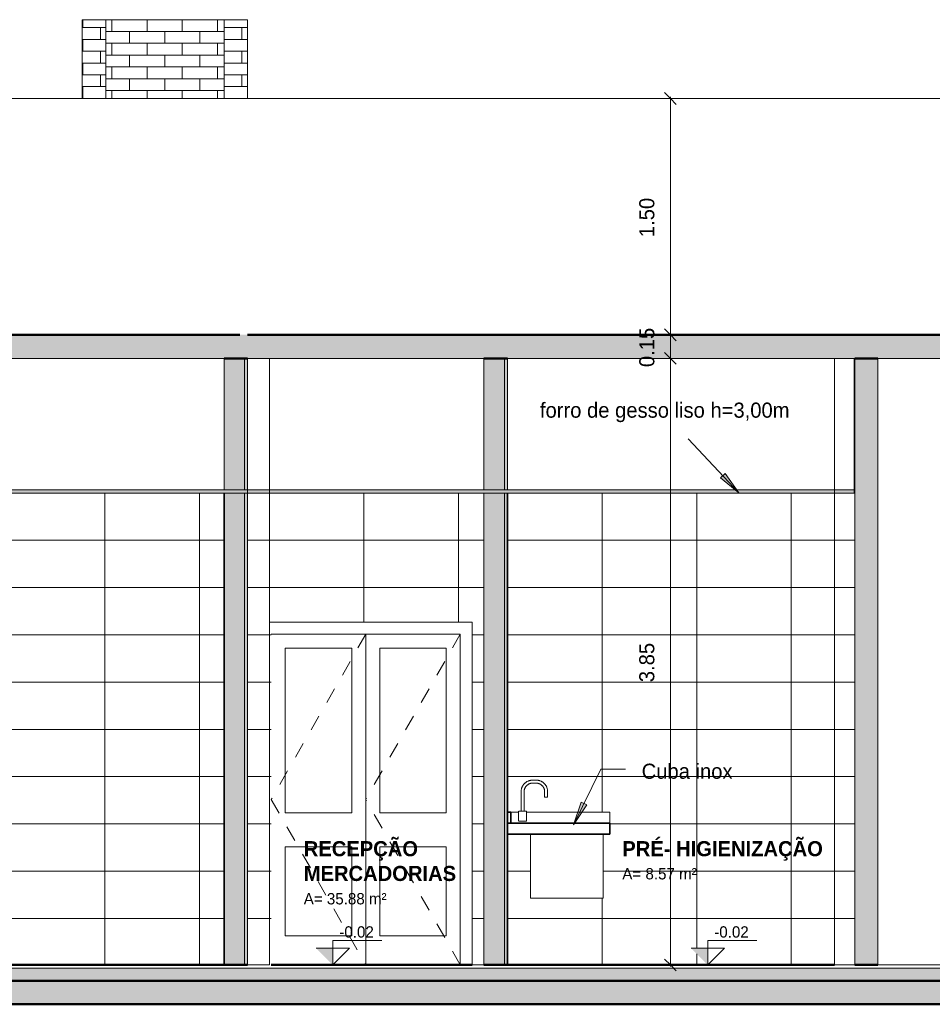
# Model space of a CAD drawing. Header units: metres. Extents: x -29 to 486, y -1 to 6.
# Tile 2 of 165: x -20.67 to -14.88, y -0.25 to 6. Entities that reach past the tile are written whole.
import ezdxf

# ---------------------------------------------------------------- set-up
doc = ezdxf.new("R2010")
doc.units = ezdxf.units.M
doc.linetypes.add('Dash', pattern=[0.00635, 0.003175, -0.003175])
for name, color, linetype, lineweight in [('A-ANNO-DIMS', 4, 'Continuous', 18), ('A-ANNO-DIMS-50', 211, 'Continuous', 9), ('A-AREA-IDEN', 2, 'Continuous', 9), ('A-DETL', 90, 'Continuous', 18), ('A-DETL-GENF', 92, 'Continuous', 18), ('A-DETL-THIN', 151, 'Continuous', 18), ('A-DOOR', 31, 'Continuous', 18), ('A-DOOR-FRAM', 31, 'Continuous', 18), ('A-FLOR', 192, 'Continuous', 18), ('A-FLOR-MCUT', 51, 'Continuous', 18), ('A-FLOR-PATT', 8, 'Continuous', 50), ('A-GENM', 13, 'Continuous', 18), ('A-WALL', 113, 'Continuous', 18), ('A-WALL-PATT', 111, 'Continuous', 35), ('Drawing3_dwg _2_', 8, 'Continuous', 18), ('G-ANNO-TEXT', 231, 'Continuous', 9), ('P-SANR-FIXT', 6, 'Continuous', 18)]:
    doc.layers.add(name, color=color, linetype=linetype, lineweight=lineweight)
doc.styles.add('Century Gothic', font='GOTHIC.TTF', dxfattribs={"height": 0.071856})
doc.styles.add('Century Gothic_1', font='GOTHIC.TTF', dxfattribs={"height": 0.095807})
doc.styles.add('Century Gothic_B', font='GOTHICB.TTF', dxfattribs={"height": 0.095741})
doc.dimstyles.new('Diagonal_-_2MM_Century_Gothic_-_M_2', dxfattribs={"dimscale": 0.3048, "dimtxt": 0.1, "dimasz": 0.246063, "dimexe": 0.032808, "dimexo": 0.0625, "dimgap": 0.246063, "dimtad": 1, "dimrnd": 0.01, "dimzin": 0, "dimdsep": 46, "dimtxsty": 'Century Gothic_1', "dimblk1": 'OBLIQUE', "dimblk2": 'OBLIQUE', "dimsah": 1, "dimcen": 0.09, "dimdle": 0.032808, "dimazin": 0, "dimtfac": 1, "dimtdec": 4, "dimtix": 1, "dimtmove": 0, "dimatfit": 3, "dimfxl": 0.328084, "dimfxlon": 1, "dimtvp": 1, "dimtolj": 1, "dimtzin": 0, "dimarcsym": 2})

# ---------------------------------------------------------------- blocks, each defined once
blk = doc.blocks.new('Drawing3_dwg _2_-1487641-Corte CC')
at = {"lineweight": 18}
for p, q in [((-27.884, 0), (-19.2273, 0)), ((-19.0773, 0), (-17.8013, 0)), ((-17.7273, 0), (-15.5023, 0)), ((-15.3726, 0), (-15.2273, 0))]:
    blk.add_line(p, q, dxfattribs=at)
blk = doc.blocks.new('M_Sink Kitchen-Single - 760 x 535mm-2580743-Corte CC')
at = {"layer": 'P-SANR-FIXT'}
for p, q in [((-17.3959, 1.1731), (-17.4181, 1.1731)), ((-17.4181, 1.154), (-17.3959, 1.154)), ((-17.4911, 1.1), (-17.4911, 0.9762)), ((-17.4721, 0.9762), (-17.4721, 1.1)), ((-17.3419, 1.1), (-17.3419, 1.0651)), ((-17.3228, 1.0651), (-17.3419, 1.0651)), ((-17.3228, 1.0651), (-17.3228, 1.1)), ((-17.507, 0.9762), (-17.507, 0.9127)), ((-17.507, 0.9762), (-17.507, 0.9127)), ((-17.5063, 0.9762), (-17.5063, 0.9762)), ((-17.5063, 0.9762), (-17.4816, 0.9762)), ((-17.4816, 0.9762), (-17.4568, 0.9762)), ((-17.4568, 0.9762), (-17.4568, 0.9762)), ((-17.4562, 0.9127), (-17.4562, 0.9762)), ((-17.4562, 0.9127), (-17.4562, 0.9762)), ((-17.5063, 0.9127), (-17.5063, 0.9127)), ((-17.4816, 0.9127), (-17.5063, 0.9127)), ((-17.4568, 0.9127), (-17.4816, 0.9127)), ((-17.4568, 0.9127), (-17.4568, 0.9127)), ((-17.4308, 0.83), (-17.4308, 0.4227)), ((-16.9705, 0.4227), (-16.9705, 0.83)), ((-17.4308, 0.4227), (-17.3736, 0.4227)), ((-17.3736, 0.4227), (-17.0276, 0.4227)), ((-17.0276, 0.4227), (-16.9705, 0.4227))]:
    blk.add_line(p, q, dxfattribs=at)
at = {"layer": 'P-SANR-FIXT', "flags": 128}
for points in [[(-17.4181, 1.1731), (-17.421, 1.173), (-17.4239, 1.1728), (-17.4268, 1.1725), (-17.4297, 1.1721), (-17.4326, 1.1716), (-17.4354, 1.171), (-17.4383, 1.1702), (-17.4411, 1.1693), (-17.4438, 1.1684), (-17.4465, 1.1673), (-17.4492, 1.1661), (-17.4518, 1.1648), (-17.4544, 1.1634), (-17.4569, 1.1619), (-17.4593, 1.1603), (-17.4617, 1.1586), (-17.464, 1.1568), (-17.4662, 1.1549), (-17.4684, 1.153), (-17.4705, 1.1509), (-17.4725, 1.1488), (-17.4744, 1.1466), (-17.4762, 1.1443), (-17.4779, 1.1419), (-17.4795, 1.1395), (-17.4811, 1.137), (-17.4825, 1.1344), (-17.4838, 1.1318), (-17.485, 1.1292), (-17.4861, 1.1265), (-17.4871, 1.1237), (-17.488, 1.121), (-17.4888, 1.1181), (-17.4895, 1.1153), (-17.49, 1.1124), (-17.4905, 1.1095), (-17.4908, 1.1066), (-17.491, 1.1037), (-17.4911, 1.1008), (-17.4911, 1.1)], [(-17.4721, 1.1), (-17.472, 1.1022), (-17.4719, 1.1043), (-17.4717, 1.1065), (-17.4714, 1.1086), (-17.471, 1.1107), (-17.4705, 1.1129), (-17.47, 1.1149), (-17.4693, 1.117), (-17.4686, 1.119), (-17.4678, 1.121), (-17.4669, 1.123), (-17.466, 1.1249), (-17.4649, 1.1268), (-17.4638, 1.1287), (-17.4626, 1.1305), (-17.4614, 1.1323), (-17.4601, 1.134), (-17.4587, 1.1356), (-17.4572, 1.1372), (-17.4557, 1.1387), (-17.4541, 1.1402), (-17.4525, 1.1416), (-17.4508, 1.143), (-17.449, 1.1442), (-17.4472, 1.1454), (-17.4454, 1.1466), (-17.4435, 1.1476), (-17.4416, 1.1486), (-17.4396, 1.1495), (-17.4376, 1.1503), (-17.4356, 1.1511), (-17.4336, 1.1517), (-17.4315, 1.1523), (-17.4294, 1.1528), (-17.4273, 1.1532), (-17.4251, 1.1535), (-17.423, 1.1538), (-17.4208, 1.1539), (-17.4187, 1.154), (-17.4181, 1.154)], [(-17.3228, 1.1), (-17.3229, 1.1029), (-17.3231, 1.1059), (-17.3234, 1.1088), (-17.3238, 1.1117), (-17.3243, 1.1145), (-17.3249, 1.1174), (-17.3257, 1.1202), (-17.3265, 1.123), (-17.3275, 1.1257), (-17.3286, 1.1285), (-17.3298, 1.1311), (-17.3311, 1.1337), (-17.3325, 1.1363), (-17.334, 1.1388), (-17.3356, 1.1413), (-17.3373, 1.1436), (-17.3391, 1.1459), (-17.341, 1.1482), (-17.3429, 1.1503), (-17.345, 1.1524), (-17.3471, 1.1544), (-17.3493, 1.1563), (-17.3516, 1.1581), (-17.354, 1.1598), (-17.3564, 1.1615), (-17.3589, 1.163), (-17.3614, 1.1644), (-17.364, 1.1658), (-17.3667, 1.167), (-17.3694, 1.1681), (-17.3721, 1.1691), (-17.3749, 1.17), (-17.3777, 1.1708), (-17.3806, 1.1714), (-17.3834, 1.172), (-17.3863, 1.1724), (-17.3892, 1.1727), (-17.3922, 1.173), (-17.3951, 1.173), (-17.3959, 1.1731)], [(-17.3959, 1.154), (-17.3937, 1.154), (-17.3915, 1.1538), (-17.3894, 1.1536), (-17.3873, 1.1533), (-17.3851, 1.1529), (-17.383, 1.1525), (-17.3809, 1.1519), (-17.3789, 1.1513), (-17.3768, 1.1505), (-17.3748, 1.1497), (-17.3729, 1.1489), (-17.3709, 1.1479), (-17.369, 1.1469), (-17.3672, 1.1458), (-17.3654, 1.1446), (-17.3636, 1.1433), (-17.3619, 1.142), (-17.3603, 1.1406), (-17.3587, 1.1391), (-17.3571, 1.1376), (-17.3557, 1.1361), (-17.3543, 1.1344), (-17.3529, 1.1327), (-17.3516, 1.131), (-17.3504, 1.1292), (-17.3493, 1.1273), (-17.3483, 1.1255), (-17.3473, 1.1235), (-17.3464, 1.1216), (-17.3456, 1.1196), (-17.3448, 1.1176), (-17.3441, 1.1155), (-17.3436, 1.1134), (-17.3431, 1.1113), (-17.3427, 1.1092), (-17.3423, 1.1071), (-17.3421, 1.1049), (-17.342, 1.1028), (-17.3419, 1.1006), (-17.3419, 1.1)]]:
    blk.add_lwpolyline(points, dxfattribs=at)
blk = doc.blocks.new('Generic Models 14 - Generic Models 28-2395319-Corte CC')
at = {"layer": 'A-GENM', "lineweight": 35}
for p, q in [((-16.9273, 0.9), (-17.5773, 0.9)), ((-17.5773, 0.9), (-17.5773, 0.83)), ((-16.9273, 0.83), (-16.9273, 0.9)), ((-17.5773, 0.83), (-16.9273, 0.83))]:
    blk.add_line(p, q, dxfattribs=at)
blk = doc.blocks.new('Modelos genéricos 5 - Modelos genéricos 40-2395855-Corte CC')
at = {"layer": 'A-GENM', "lineweight": 35}
for p, q in [((-17.5573, 0.97), (-17.5773, 0.97)), ((-17.5773, 0.97), (-17.5773, 0.9)), ((-17.5573, 0.9), (-17.5573, 0.97)), ((-17.5773, 0.9), (-17.5573, 0.9))]:
    blk.add_line(p, q, dxfattribs=at)
at = {"layer": 'A-GENM'}
for p, q in [((-17.5573, 0.97), (-17.5063, 0.97)), ((-17.4568, 0.97), (-16.9273, 0.97)), ((-16.9273, 0.97), (-16.9273, 0.9))]:
    blk.add_line(p, q, dxfattribs=at)
blk = doc.blocks.new('M_Bifold-2 Panel - 0915 x 2134mm-2540480-Corte CC')
at = {"layer": 'A-DOOR', "linetype": 'Dash'}
for p, q in [((-18.4773, 2.1), (-19.0773, 1.05)), ((-17.8773, 2.1), (-18.4773, 1.05)), ((-19.0773, 1.05), (-18.4773, 0)), ((-17.8773, 0), (-18.4773, 1.05))]:
    blk.add_line(p, q, dxfattribs=at)
at = {"layer": 'A-DOOR'}
for p, q in [((-18.4773, 2.1), (-18.4773, 0)), ((-18.4773, 0), (-18.4773, 2.1)), ((-18.9884, 0.9651), (-18.9884, 2.0111)), ((-18.9884, 2.0111), (-18.5662, 2.0111)), ((-18.5662, 2.0111), (-18.5662, 0.9651)), ((-18.3884, 2.0111), (-17.9662, 2.0111)), ((-18.3884, 0.9651), (-18.3884, 2.0111)), ((-17.9662, 2.0111), (-17.9662, 0.9651)), ((-18.5662, 0.9651), (-18.9884, 0.9651)), ((-17.9662, 0.9651), (-18.3884, 0.9651)), ((-18.9884, 0.1841), (-18.9884, 0.7493)), ((-18.9884, 0.7493), (-18.5662, 0.7493)), ((-18.5662, 0.7493), (-18.5662, 0.1841)), ((-18.3884, 0.7493), (-17.9662, 0.7493)), ((-18.3884, 0.1841), (-18.3884, 0.7493)), ((-17.9662, 0.7493), (-17.9662, 0.1841)), ((-18.5662, 0.1841), (-18.9884, 0.1841)), ((-17.9662, 0.1841), (-18.3884, 0.1841))]:
    blk.add_line(p, q, dxfattribs=at)
at = {"layer": 'A-DOOR-FRAM'}
for p, q in [((-19.0773, 2.1), (-17.8773, 2.1)), ((-17.8773, 2.1), (-17.8773, 0))]:
    blk.add_line(p, q, dxfattribs=at)
blk = doc.blocks.new('DIMBLOCK1-Corte CC')
at = {"layer": 'A-ANNO-DIMS-50', "lineweight": 35, "transparency": 16777216}
for p, q in [((-16.5436, 5.5), (-16.5811, 5.5375)), ((-16.5436, 5.5), (-16.5061, 5.4625)), ((-16.5436, 4), (-16.5811, 4.0375)), ((-16.5436, 4), (-16.5061, 3.9625))]:
    blk.add_line(p, q, dxfattribs=at)
at = {"layer": 'A-ANNO-DIMS-50', "transparency": 16777216}
for p, q in [((-16.5436, 5.51), (-16.5436, 4)), ((-16.4436, 5.5), (-16.5536, 5.5)), ((-16.5436, 5.5), (-16.4436, 5.5)), ((-16.4436, 4), (-16.5536, 4)), ((-16.5436, 4), (-16.4436, 4))]:
    blk.add_line(p, q, dxfattribs=at)
at = {"layer": 'A-ANNO-DIMS-50', "color": 0, "transparency": 16777216, "insert": (-16.7414, 4.6198), "char_height": 0.09581, "width": 0.312381, "attachment_point": 1, "rotation": 90, "line_spacing_factor": 0.984117, "style": 'Century Gothic_1'}
blk.add_mtext('1.50', dxfattribs=at)
blk = doc.blocks.new('_Oblique')
at = {"color": 0, "linetype": 'ByBlock', "lineweight": -2}
blk.add_line((-0.5, -0.5), (0.5, 0.5), dxfattribs=at)
blk = doc.blocks.new('DIMBLOCK2-Corte CC')
at = {"layer": 'A-ANNO-DIMS-50', "lineweight": 35, "transparency": 16777216}
for p, q in [((-16.5436, 4), (-16.5811, 4.0375)), ((-16.5436, 4), (-16.5061, 3.9625)), ((-16.5436, 3.85), (-16.5811, 3.8875)), ((-16.5436, 3.85), (-16.5061, 3.8125))]:
    blk.add_line(p, q, dxfattribs=at)
at = {"layer": 'A-ANNO-DIMS-50', "transparency": 16777216}
for p, q in [((-16.4436, 4), (-16.5536, 4)), ((-16.5436, 4), (-16.5436, 3.85)), ((-16.5436, 4), (-16.4436, 4)), ((-16.4436, 3.85), (-16.5536, 3.85)), ((-16.5436, 3.85), (-16.4436, 3.85))]:
    blk.add_line(p, q, dxfattribs=at)
at = {"layer": 'A-ANNO-DIMS-50', "color": 0, "transparency": 16777216, "insert": (-16.7414, 3.7948), "char_height": 0.09581, "width": 0.312381, "attachment_point": 1, "rotation": 90, "line_spacing_factor": 0.984117, "style": 'Century Gothic_1'}
blk.add_mtext('0.15', dxfattribs=at)
blk = doc.blocks.new('DIMBLOCK3-Corte CC')
at = {"layer": 'A-ANNO-DIMS-50', "lineweight": 35, "transparency": 16777216}
for p, q in [((-16.5436, 3.85), (-16.5811, 3.8875)), ((-16.5436, 3.85), (-16.5061, 3.8125)), ((-16.5436, 0), (-16.5811, 0.0375)), ((-16.5436, 0), (-16.5061, -0.0375))]:
    blk.add_line(p, q, dxfattribs=at)
at = {"layer": 'A-ANNO-DIMS-50', "transparency": 16777216}
for p, q in [((-16.4436, 3.85), (-16.5536, 3.85)), ((-16.5436, 3.85), (-16.5436, -0.01)), ((-16.5436, 3.85), (-16.4436, 3.85)), ((-16.4436, 0), (-16.5536, 0)), ((-16.5436, 0), (-16.4436, 0))]:
    blk.add_line(p, q, dxfattribs=at)
at = {"layer": 'A-ANNO-DIMS-50', "color": 0, "transparency": 16777216, "insert": (-16.7414, 1.7948), "char_height": 0.09581, "width": 0.312381, "attachment_point": 1, "rotation": 90, "line_spacing_factor": 0.984117, "style": 'Century Gothic_1'}
blk.add_mtext('3.85', dxfattribs=at)

msp = doc.modelspace()

# ---------------------------------------------------------------- hatches: boundary and pattern name
at = {"layer": 'A-DETL-GENF'}
h = msp.add_hatch(dxfattribs=at)
h.set_pattern_fill('FP_26', style=0, pattern_type=2)
h.set_pattern_definition([(0, (-13.889, 2.875), (0, 0.075), []), (90, (-13.889, 2.875), (-0.112, 0.075), [0.075, -0.075])])
h.paths.add_polyline_path([(-19.2273, 5.5), (-19.2273, 6), (-19.3773, 6), (-19.3773, 5.5), (-19.2773, 5.5)], flags=0)
h.paths.add_polyline_path([(-20.2773, 5.5), (-20.1273, 5.5), (-20.1273, 6), (-20.2773, 6)], flags=0)
h = msp.add_hatch(dxfattribs=at)
h.set_pattern_fill('FP_22', color=55, style=0, pattern_type=2)
h.set_pattern_definition([(0, (-13.914, 3.295), (0, 0.3), []), (90, (-13.914, 3.295), (-0.6, 4e-17), [])])
h.paths.add_polyline_path([(-15.4136, 0), (-15.3726, 0), (-15.3726, 3.85), (-15.3773, 3.85), (-15.3773, 2.995), (-15.5023, 2.995), (-15.5023, 0)], flags=0)
for color, points in [(1, [(-15.8369, 2.995), (-15.3773, 2.995), (-15.3773, 3.015), (-26.714, 3.015), (-26.714, 2.995), (-22.6092, 2.995)]), (7, [(-18.6861, 0), (-18.6861, 0.1061), (-18.7922, 0.1061)]), (7, [(-16.3061, 0), (-16.3061, 0.1061), (-16.4122, 0.1061)])]:
    msp.add_hatch(color=color, dxfattribs=at).paths.add_polyline_path(points, flags=0)
h = msp.add_hatch(dxfattribs=at)
h.set_pattern_fill('FP_25', color=55, style=0, pattern_type=2)
h.set_pattern_definition([(0, (-13.907, 3.295), (0, 0.3), []), (90, (-13.907, 3.295), (-0.6, 4e-17), [])])
h.paths.add_polyline_path([(-19.223, 0), (-19.0773, 0), (-19.0773, 2.176), (-19.0889, 2.176), (-19.0889, 2.995), (-19.2273, 2.995), (-19.2273, 0)], flags=0)
h = msp.add_hatch(dxfattribs=at)
h.set_pattern_fill('FP_28', color=55, style=0, pattern_type=2)
h.set_pattern_definition([(0, (-14.289, 3.595), (0, 0.3), []), (90, (-14.289, 3.595), (-0.6, 4e-17), [])])
h.paths.add_polyline_path([(-17.7273, 0), (-17.7273, 2.995), (-19.0889, 2.995), (-19.0889, 2.176), (-17.8013, 2.176), (-17.8013, 0)], flags=0)
at = {"layer": 'A-FLOR-PATT', "lineweight": 18}
for points in [[(-28.384, 3.85), (-0.2173, 3.85), (-0.2173, 4), (-28.384, 4)], [(-12.4508, -0.1), (-11.084, -0.1), (-11.084, -0.02), (-26.884, -0.02), (-26.884, -0.1), (-14.1438, -0.1)], [(-29.3815, -0.25), (24.7968, -0.25), (24.7968, -0.1), (-29.3815, -0.1), (-29.3815, -0.2384)]]:
    msp.add_hatch(color=256, dxfattribs=at).paths.add_polyline_path(points, flags=0)
at = {"layer": 'A-WALL-PATT', "lineweight": 18}
h = msp.add_hatch(dxfattribs=at)
h.set_pattern_fill('FP_11', color=256, style=0, pattern_type=2)
h.set_pattern_definition([(0, (-20.202, 0), (0, 0.075), []), (90, (-20.202, 0), (-0.112, 0.075), [0.075, -0.075])])
h.paths.add_polyline_path([(-19.3773, 5.5), (-19.3773, 6), (-20.1273, 6), (-20.1273, 5.5)], flags=0)
at = {"layer": 'A-WALL-PATT'}
h = msp.add_hatch(color=256, dxfattribs=at)
h.paths.add_polyline_path([(-19.3773, 0), (-19.2473, 0), (-19.2473, 2.995), (-19.3773, 2.995), (-19.3773, 2.875)], flags=0)
h.paths.add_polyline_path([(-19.3773, 3.015), (-19.2473, 3.015), (-19.2473, 3.85), (-19.3773, 3.85)], flags=0)
at = {"layer": 'A-WALL-PATT', "lineweight": 18}
h = msp.add_hatch(color=256, dxfattribs=at)
h.paths.add_polyline_path([(-19.2473, 0), (-19.2273, 0), (-19.2273, 2.995), (-19.2473, 2.995), (-19.2473, 2.875)], flags=0)
h.paths.add_polyline_path([(-19.2473, 3.015), (-19.2273, 3.015), (-19.2273, 3.85), (-19.2473, 3.85)], flags=0)
h = msp.add_hatch(color=256, dxfattribs=at)
h.paths.add_polyline_path([(-17.7273, 0), (-17.5973, 0), (-17.5973, 2.995), (-17.7273, 2.995), (-17.7273, 0.7023)], flags=0)
h.paths.add_polyline_path([(-17.7273, 3.015), (-17.5973, 3.015), (-17.5973, 3.85), (-17.7273, 3.85)], flags=0)
at = {"layer": 'A-WALL-PATT'}
h = msp.add_hatch(color=256, dxfattribs=at)
h.paths.add_polyline_path([(-17.5973, 0), (-17.5773, 0), (-17.5773, 2.995), (-17.5973, 2.995), (-17.5973, 0.7023)], flags=0)
h.paths.add_polyline_path([(-17.5973, 3.015), (-17.5773, 3.015), (-17.5773, 3.85), (-17.5973, 3.85)], flags=0)
at = {"layer": 'A-WALL-PATT', "lineweight": 18}
msp.add_hatch(color=256, dxfattribs=at).paths.add_polyline_path([(-15.2273, 0), (-15.2273, 3.85), (-15.3726, 3.85), (-15.3726, 0)], flags=0)
h = msp.add_hatch(dxfattribs=at)
h.set_pattern_fill('FP_18', color=256, style=0, pattern_type=2)
h.set_pattern_definition([(0, (-27.334, 0.295), (0, 0.3), []), (90, (-27.334, 0.295), (-0.6, 4e-17), [])])
h.paths.add_polyline_path([(-21.5133, 0), (-21.6194, 0.1061), (-21.5133, 0.1061)], flags=0)
h.paths.add_polyline_path([(-26.734, 0), (-24.1768, 0), (-24.1768, 0.8292), (-24.244, 0.8292), (-24.244, 0.88), (-22.244, 0.88), (-22.244, 0.8292), (-22.3111, 0.8292), (-22.3111, 0), (-19.3773, 0), (-19.3773, 2.995), (-26.714, 2.995), (-26.714, 1.3428), (-26.734, 1.3428), (-26.734, 0.97), (-26.2575, 0.97), (-26.2575, 0.9762), (-26.2067, 0.9762), (-26.2067, 0.97), (-26.1416, 0.97), (-26.1408, 1.167), (-26.1396, 1.1695), (-26.1363, 1.1721), (-26.1321, 1.1731), (-26.1271, 1.1714), (-26.1246, 1.1692), (-26.1228, 1.1655), (-26.1227, 1.1548), (-26.1227, 1.1097), (-26.1228, 1.0651), (-26.1226, 0.97), (-26.0575, 0.97), (-26.0575, 0.9762), (-26.0067, 0.9762), (-26.0067, 0.97), (-25.3594, 0.97), (-25.3594, 0.9762), (-25.3086, 0.9762), (-25.3086, 0.97), (-25.2434, 0.97), (-25.2426, 1.167), (-25.2414, 1.1695), (-25.2381, 1.1721), (-25.234, 1.1731), (-25.2289, 1.1714), (-25.2264, 1.1692), (-25.2247, 1.1655), (-25.2245, 1.1548), (-25.2245, 1.1097), (-25.2246, 1.0651), (-25.2244, 0.97), (-25.1594, 0.97), (-25.1594, 0.9762), (-25.1086, 0.9762), (-25.1086, 0.97), (-24.284, 0.97), (-24.284, 0.83), (-24.9142, 0.83), (-24.9142, 0.4227), (-25.57, 0.4227), (-25.57, 0.83), (-25.8124, 0.83), (-25.8124, 0.4227), (-26.4682, 0.4227), (-26.4682, 0.83), (-26.734, 0.83), (-26.734, 0.1592)], flags=0)
h.paths.add_polyline_path([(-24.1514, 0), (-22.3365, 0), (-22.3365, 0.8292), (-24.1514, 0.8292), (-24.1514, 0.7023)], flags=0)
h.paths.add_polyline_path([(-26.734, 3.0071), (-26.714, 3.0071), (-26.714, 3.015), (-26.734, 3.015)], flags=0)
h = msp.add_hatch(dxfattribs=at)
h.set_pattern_fill('FP_14', color=256, style=0, pattern_type=2)
h.set_pattern_definition([(0, (-18.177, 0.295), (0, 0.3), []), (90, (-18.177, 0.295), (-0.6, 4e-17), [])])
h.paths.add_polyline_path([(-16.3061, 0), (-16.4122, 0.1061), (-16.3061, 0.1061)], flags=0)
h.paths.add_polyline_path([(-17.5773, 0), (-15.5023, 0), (-15.5023, 2.995), (-17.5773, 2.995), (-17.5773, 0.97), (-17.5063, 0.97), (-17.5063, 0.9762), (-17.4911, 0.9762), (-17.4911, 1.1), (-17.4856, 1.128), (-17.4697, 1.1517), (-17.446, 1.1675), (-17.4181, 1.1731), (-17.3959, 1.1731), (-17.3679, 1.1675), (-17.3442, 1.1517), (-17.3284, 1.128), (-17.3228, 1.1), (-17.3228, 1.0651), (-17.3419, 1.0651), (-17.3419, 1.1), (-17.346, 1.1207), (-17.3577, 1.1382), (-17.3752, 1.1499), (-17.3959, 1.154), (-17.4181, 1.154), (-17.4387, 1.1499), (-17.4562, 1.1382), (-17.468, 1.1207), (-17.4721, 1.1), (-17.4721, 0.9762), (-17.4568, 0.9762), (-17.4568, 0.97), (-16.9273, 0.97), (-16.9273, 0.83), (-16.9705, 0.83), (-16.9705, 0.4227), (-17.4308, 0.4227), (-17.4308, 0.83), (-17.5773, 0.83), (-17.5773, 0.7023)], flags=0)
at = {"layer": 'G-ANNO-TEXT'}
for points in [[(-16.1082, 2.9959), (-16.1964, 3.1188), (-16.2252, 3.0918)], [(-17.158, 0.8901), (-17.0739, 1.0158), (-17.1093, 1.0333)]]:
    msp.add_hatch(color=210, dxfattribs=at).paths.add_polyline_path(points, flags=0)

# ---------------------------------------------------------------- linework, layer by layer
at = {"layer": 'A-DETL'}
for p, q in [((-20.1273, 6), (-20.2773, 6)), ((-20.2773, 6), (-20.2773, 5.5)), ((-20.1273, 5.5), (-20.1273, 6)), ((-19.2273, 6), (-19.3773, 6)), ((-19.3773, 6), (-19.3773, 5.5)), ((-19.2273, 5.5), (-19.2273, 6)), ((-20.2773, 5.5), (-20.1273, 5.5)), ((-19.3773, 5.5), (-19.2773, 5.5)), ((-19.3773, 3.85), (-26.734, 3.85)), ((-19.3773, 3.015), (-19.3773, 3.85)), ((-17.7273, 3.85), (-19.2273, 3.85)), ((-19.2273, 3.85), (-19.2273, 3.015)), ((-19.0889, 3.85), (-19.2273, 3.85)), ((-19.2273, 3.85), (-19.2273, 0)), ((-19.0889, 0), (-19.0889, 3.85)), ((-17.7273, 3.015), (-17.7273, 3.85)), ((-15.3773, 3.85), (-17.5773, 3.85)), ((-17.5773, 3.85), (-17.5773, 3.015)), ((-16.0773, 3.85), (-15.5023, 3.85)), ((-15.5023, 3.85), (-15.3726, 3.85)), ((-15.3773, 3.015), (-15.3773, 3.85)), ((-15.3726, 3.85), (-15.3726, 0)), ((-11.2273, 3.85), (-15.2273, 3.85)), ((-15.2273, 3.85), (-15.2273, 0)), ((-15.3773, 3.015), (-26.714, 3.015)), ((-15.3773, 2.995), (-15.3773, 3.015)), ((-26.714, 2.995), (-15.3773, 2.995)), ((-19.0889, 2.995), (-19.0889, 2.176)), ((-17.7273, 0), (-17.7273, 2.995)), ((-19.0889, 2.176), (-17.8013, 2.176)), ((-17.8013, 2.176), (-17.8013, 0)), ((-18.6861, 0), (-18.6861, 0.155)), ((-18.6861, 0.155), (-18.3747, 0.155)), ((-16.3061, 0), (-16.3061, 0.155)), ((-16.3061, 0.155), (-15.9947, 0.155)), ((-18.58, 0.1061), (-18.7922, 0.1061)), ((-18.6861, 0), (-18.58, 0.1061)), ((-16.2, 0.1061), (-16.4122, 0.1061)), ((-16.3061, 0), (-16.2, 0.1061)), ((-19.2273, 0), (-19.0889, 0)), ((-17.8013, 0), (-17.7273, 0)), ((-15.9513, 0), (-16.0773, 0)), ((-15.3726, 0), (-15.5023, 0)), ((-15.2273, 0), (-11.2273, 0))]:
    msp.add_line(p, q, dxfattribs=at)
at = {"layer": 'A-DETL-THIN'}
msp.add_line((-15.5023, 3.85), (-15.5023, 0), dxfattribs=at)
at = {"layer": 'A-FLOR', "lineweight": 50}
for p, q in [((-19.2773, 4), (-28.384, 4)), ((-0.2173, 4), (-19.2273, 4)), ((-19.3773, 3.85), (-19.2273, 3.85)), ((-17.7273, 3.85), (-17.5773, 3.85)), ((-15.3726, 3.85), (-15.2273, 3.85)), ((-19.2273, 0), (-26.884, 0)), ((-17.8013, 0), (-19.0773, 0)), ((-15.5023, 0), (-17.7273, 0)), ((-15.2273, 0), (-15.3726, 0)), ((-9.6173, -0.1), (-27.884, -0.1)), ((-29.3815, -0.25), (24.7968, -0.25))]:
    msp.add_line(p, q, dxfattribs=at)
at = {"layer": 'A-FLOR-MCUT'}
msp.add_line((-11.084, -0.02), (-26.884, -0.02), dxfattribs=at)
at = {"layer": 'A-WALL'}
for p, q in [((-19.3773, 6), (-20.1273, 6)), ((-20.2773, 5.5), (-23.2273, 5.5)), ((-19.3773, 5.5), (-20.1273, 5.5)), ((-7.0673, 5.5), (-19.2273, 5.5)), ((-19.2473, 3.015), (-19.2473, 3.85)), ((-17.5973, 3.85), (-17.5973, 3.015)), ((-19.2473, 0), (-19.2473, 2.995)), ((-17.5973, 2.995), (-17.5973, 0))]:
    msp.add_line(p, q, dxfattribs=at)
at = {"layer": 'A-WALL', "lineweight": 35}
for p, q in [((-19.3773, 2.995), (-19.3773, 0)), ((-17.5773, 0), (-17.5773, 2.995))]:
    msp.add_line(p, q, dxfattribs=at)
at = {"layer": 'G-ANNO-TEXT', "color": 210}
for p, q in [((-16.1082, 2.9959), (-16.4311, 3.3402)), ((-16.1964, 3.1188), (-16.2252, 3.0918)), ((-16.2252, 3.0918), (-16.1082, 2.9959)), ((-16.1082, 2.9959), (-16.1964, 3.1188)), ((-17.158, 0.8901), (-16.9844, 1.2417)), ((-16.9844, 1.2417), (-16.8276, 1.2417)), ((-17.1093, 1.0333), (-17.158, 0.8901)), ((-17.158, 0.8901), (-17.0739, 1.0158)), ((-17.0739, 1.0158), (-17.1093, 1.0333))]:
    msp.add_line(p, q, dxfattribs=at)

# ---------------------------------------------------------------- block references
at = {"layer": 'A-DOOR'}
msp.add_blockref('M_Bifold-2 Panel - 0915 x 2134mm-2540480-Corte CC', (0, 0), dxfattribs=at)
at = {"layer": 'A-GENM'}
for name in ['Modelos genéricos 5 - Modelos genéricos 40-2395855-Corte CC', 'Generic Models 14 - Generic Models 28-2395319-Corte CC']:
    msp.add_blockref(name, (0, 0), dxfattribs=at)
at = {"layer": 'Drawing3_dwg _2_', "color": 4}
msp.add_blockref('Drawing3_dwg _2_-1487641-Corte CC', (0, 0), dxfattribs=at)
at = {"layer": 'P-SANR-FIXT'}
msp.add_blockref('M_Sink Kitchen-Single - 760 x 535mm-2580743-Corte CC', (0, 0), dxfattribs=at)

# ---------------------------------------------------------------- texts
at = {"layer": 'A-AREA-IDEN', "attachment_point": 1}
for s, insert, char_height, width, line_spacing_factor, style in [('RECEPÇÃO\\PMERCADORIAS', (-18.8713, 0.7857), 0.095741, 1.1448, 0.984796, 'Century Gothic_B'), ('PRÉ- HIGIENIZAÇÃO', (-16.8489, 0.7857), 0.095741, 1.5264, 0.984796, 'Century Gothic_B'), ('A= 8.57 m²', (-16.8489, 0.6147), 0.07186, 0.603, 0.984117, 'Century Gothic'), ('A= 35.88 m²', (-18.8713, 0.456), 0.071856, 0.6687, 0.984117, 'Century Gothic')]:
    msp.add_mtext(s, dxfattribs=dict(at, insert=insert, char_height=char_height, width=width, line_spacing_factor=line_spacing_factor, style=style))
at = {"layer": 'G-ANNO-TEXT', "color": 7, "attachment_point": 1, "line_spacing_factor": 0.984117}
for s, insert, char_height, width, style in [('forro de gesso liso h=3,00m', (-17.3718, 3.5694), 0.095807, 2.0352, 'Century Gothic_1'), ('Cuba inox', (-16.726, 1.2774), 0.09581, 0.7872, 'Century Gothic_1'), ('-0.02', (-18.6453, 0.2453), 0.07186, 0.2682, 'Century Gothic'), ('-0.02', (-16.2653, 0.2453), 0.07186, 0.2682, 'Century Gothic')]:
    msp.add_mtext(s, dxfattribs=dict(at, insert=insert, char_height=char_height, width=width, style=style))

# ---------------------------------------------------------------- dimensions: what is measured, and where the dimension line sits
at = {"layer": 'A-ANNO-DIMS', "lineweight": 9}
for base, p1, p2, override, picture, middle in [((-16.5436, 4), (-16.4436, 5.5), (-16.4436, 4), {"dimpost": '<>', "dimfxl": 1.5}, 'DIMBLOCK1-Corte CC', (-16.6689, 4.75)), ((-16.5436, 3.85), (-16.4436, 4), (-16.4436, 3.85), {"dimpost": '<>', "dimfxl": 0.15}, 'DIMBLOCK2-Corte CC', (-16.6689, 3.925)), ((-16.5436, 0), (-16.4436, 3.85), (-16.4436, 0), {"dimpost": '<>', "dimfxl": 3.85}, 'DIMBLOCK3-Corte CC', (-16.6689, 1.925))]:
    dim = msp.add_linear_dim(base=base, p1=p1, p2=p2, angle=90, dimstyle='Diagonal_-_2MM_Century_Gothic_-_M_2', override=override, dxfattribs=at)
    dim.commit()
    dim.dimension.update_dxf_attribs({"geometry": picture, "text_midpoint": middle})

doc.saveas('drawing.dxf')
